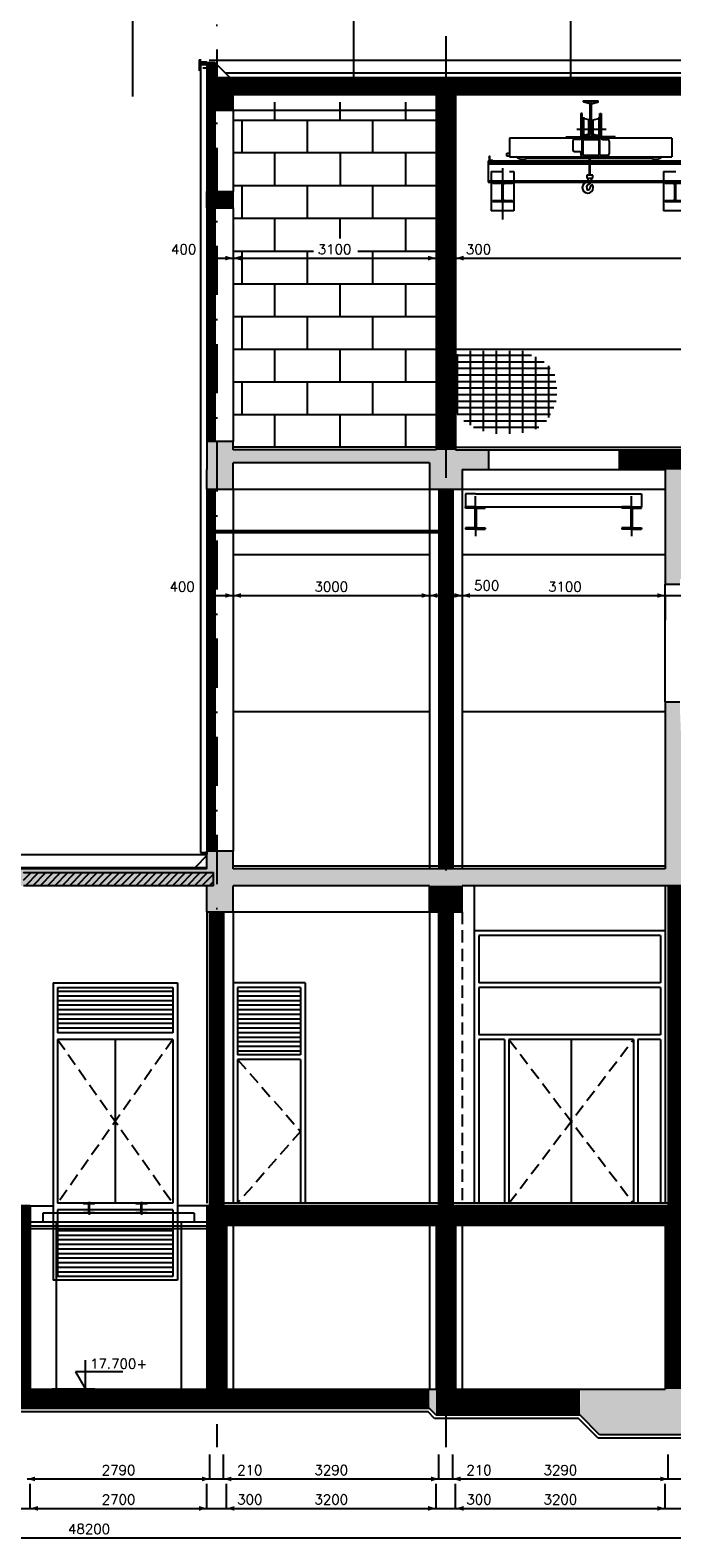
# Model space of a CAD drawing. Extents: x 0 to 118900, y 0 to 84100.
# Tile 10 of 20: x 50122 to 59925, y 47046 to 70083. Entities that reach past the tile are written whole.
import ezdxf
from ezdxf.enums import TextEntityAlignment as Align

# ---------------------------------------------------------------- set-up
doc = ezdxf.new("R2010")
doc.units = 0
doc.header["$LTSCALE"] = 60
doc.header["$MEASUREMENT"] = 0
for name, pattern in [('CENTER', [50, 31.25, -6.25, 6.25, -6.25]), ('CENTRE2', [28.125, 18.75, -3.125, 3.125, -3.125]), ('DASHDOT', [25, 12.5, -6.25, 0, -6.25]), ('HIDDEN2', [4.6875, 3.125, -1.5625])]:
    doc.linetypes.add(name, pattern=pattern)
doc.layers.get('0').update_dxf_attribs({"linetype": 'CONTINUOUS'})
for name, color, linetype in [('ARCEERKADER', 8, 'CONTINUOUS'), ('ARCERING', 4, 'CONTINUOUS'), ('BETON', 8, 'CONTINUOUS'), ('CONSTR50', 1, 'CONTINUOUS'), ('DSN50', 1, 'CENTER'), ('GEVELPL', 15, 'CONTINUOUS'), ('HGTMAAT15', 3, 'CONTINUOUS'), ('LAAG18', 3, 'CONTINUOUS'), ('LAAG25', 4, 'CONTINUOUS'), ('LAAG35', 7, 'CONTINUOUS'), ('MAAT15', 3, 'CONTINUOUS'), ('MAAT20', 4, 'CONTINUOUS'), ('ME-CL', 8, 'CENTRE2'), ('ME-HIJSBAAN', 8, 'CONTINUOUS'), ('ONDERGROND', 8, 'CONTINUOUS'), ('STRAMIEN', 3, 'DASHDOT')]:
    doc.layers.add(name, color=color, linetype=linetype)
doc.styles.add('ROMANS', font='romans')

# ---------------------------------------------------------------- blocks, each defined once
blk = doc.blocks.new('ZUHMAAT1')
at = {"layer": 'MAAT20'}
for p, q in [((3.3, 1.75), (4.31, 0)), ((8.1, 1.75), (3.3, 1.75)), ((4.31, 0), (4.31, 2.93)), ((5.26, 0), (0.92, 0))]:
    blk.add_line(p, q, dxfattribs=at)
blk = doc.blocks.new('ZUDIMTUS')
at = {"color": 3}
blk.add_solid([(0, 0), (-800, -240), (-800, 240)], dxfattribs=at)
blk = doc.blocks.new('ST30')
for p, q in [((-63, 297), (-63, 300)), ((-63, 300), (62, 300)), ((-14, 279), (-58, 290)), ((-5, 30), (-5, 270)), ((5, 270), (5, 31)), ((14, 279), (58, 290)), ((62, 297), (62, 300)), ((-63, 3), (-63, 0)), ((62, 0), (-63, 0)), ((-14, 21), (-58, 10)), ((14, 21), (58, 10)), ((62, 3), (62, 0))]:
    blk.add_line(p, q)
at = {"color": 0}
for p, q in [((-55, 290), (-45, 300)), ((-38, 285), (-23, 300)), ((-21, 281), (-2, 300)), ((-7, 274), (19, 300)), ((-5, 254), (5, 265)), ((22, 281), (40, 300)), ((50, 288), (62, 300)), ((-5, 233), (5, 244)), ((-5, 212), (5, 223)), ((-5, 191), (5, 201)), ((-5, 169), (5, 180)), ((-5, 148), (5, 159)), ((-5, 127), (5, 138)), ((-48, 0), (-31, 16)), ((-26, 0), (5, 32)), ((-5, 106), (5, 117)), ((-5, 85), (5, 95)), ((-5, 63), (5, 74)), ((-5, 42), (5, 53)), ((-5, 0), (15, 20)), ((16, 0), (32, 16)), ((37, 0), (49, 12)), ((59, 0), (62, 4))]:
    blk.add_line(p, q, dxfattribs=at)
for centre, radius, start, end in [((-56, 297), 6.5, 180, 256), ((-16, 269), 10.8, 0, 76), ((16, 269), 10.8, 104, 180), ((56, 297), 6.5, 284, 0), ((-56, 3), 6.5, 104, 180), ((-16, 31), 10.8, 284, 0), ((16, 31), 10.8, 180, 256), ((56, 3), 6.5, 0, 76)]:
    blk.add_arc(centre, radius, start, end)
blk = doc.blocks.new('ST127')
at = {"color": 0}
for p, q in [((0, 69), (1, 70)), ((0, 62), (6, 68)), ((0, 55), (6, 61)), ((0, 47), (6, 53)), ((0, 40), (6, 46)), ((0, 33), (6, 39)), ((0, 26), (6, 32)), ((0, 19), (6, 25)), ((0, 12), (6, 18)), ((0, 5), (6, 11)), ((2, 0), (9, 7)), ((9, 0), (15, 6)), ((16, 0), (22, 6)), ((23, 0), (29, 6)), ((30, 0), (36, 6)), ((37, 0), (43, 6)), ((44, 0), (49, 5))]:
    blk.add_line(p, q, dxfattribs=at)
for p, q in [((0, 70), (0, 0)), ((0, 70), (3, 70)), ((0, 0), (50, 0)), ((6, 67), (6, 12)), ((12, 6), (47, 6)), ((50, 0), (50, 3))]:
    blk.add_line(p, q)
for centre, radius, start, end in [((3, 67), 3, 0, 90), ((12, 12), 6, 180, 270), ((47, 3), 3, 0, 90)]:
    blk.add_arc(centre, radius, start, end)
blk = doc.blocks.new('ST85')
for p, q in [((-150, 300), (150, 300)), ((-150, 300), (-150, 281)), ((-32, 281), (-150, 281)), ((-6, 46), (-6, 254)), ((5, 254), (5, 46)), ((150, 281), (32, 281)), ((150, 300), (150, 281)), ((-150, 19), (-32, 19)), ((-150, 19), (-150, 0)), ((150, 0), (-150, 0)), ((32, 19), (150, 19)), ((150, 19), (150, 0))]:
    blk.add_line(p, q)
at = {"color": 0}
for p, q in [((-149, 281), (-130, 300)), ((-127, 281), (-108, 300)), ((-106, 281), (-87, 300)), ((-85, 281), (-66, 300)), ((-64, 281), (-45, 300)), ((-43, 281), (-24, 300)), ((-23, 279), (-2, 300)), ((-11, 270), (19, 300)), ((-6, 254), (40, 300)), ((-6, 233), (5, 244)), ((42, 281), (61, 300)), ((64, 281), (83, 300)), ((85, 281), (104, 300)), ((106, 281), (125, 300)), ((127, 281), (146, 300)), ((148, 281), (150, 283)), ((-150, 4), (-135, 19)), ((-133, 0), (-114, 19)), ((-111, 0), (-92, 19)), ((-90, 0), (-71, 19)), ((-69, 0), (-50, 19)), ((-48, 0), (-28, 19)), ((-27, 0), (8, 35)), ((-6, 212), (5, 223)), ((-6, 191), (5, 202)), ((-6, 170), (5, 181)), ((-6, 148), (5, 159)), ((-6, 127), (5, 138)), ((-6, 106), (5, 117)), ((-6, 85), (5, 96)), ((-6, 63), (5, 74)), ((-6, 42), (5, 53)), ((-5, 0), (18, 23)), ((16, 0), (35, 19)), ((37, 0), (56, 19)), ((58, 0), (77, 19)), ((80, 0), (99, 19)), ((101, 0), (120, 19)), ((122, 0), (141, 19)), ((143, 0), (150, 7))]:
    blk.add_line(p, q, dxfattribs=at)
for centre, start, end in [((-32, 254), 0, 90), ((32, 254), 90, 180), ((-32, 46), 270, 0), ((32, 46), 180, 270)]:
    blk.add_arc(centre, 27, start, end)
blk = doc.blocks.new('DRSBL')
at = {"linetype": 'Continuous'}
for p, q in [((0, 0), (-10, 0)), ((0, -20), (0, 0))]:
    blk.add_line(p, q, dxfattribs=at)
blk = doc.blocks.new('HE160A')
at = {"layer": 'LAAG25', "linetype": 'DASHDOT'}
blk.add_line((0, 18), (0, -180), dxfattribs=at)
at = {"layer": 'LAAG25'}
blk.add_lwpolyline([(-80, 0), (80, 0), (80, -9), (18, -9, 0.414214), (3, -24), (3, -128, 0.414214), (18, -143), (80, -143), (80, -152), (-80, -152), (-80, -143), (-18, -143, 0.414214), (-3, -128), (-3, -24, 0.414214), (-18, -9), (-80, -9)], format="xyb", close=True, dxfattribs=at)
blk = doc.blocks.new('*X18')
at = {"color": 0}
for p, q in [((53122, 69174), (53247, 69300)), ((53122, 69286), (53135, 69300)), ((53160, 69100), (53360, 69300)), ((53272, 69100), (53472, 69300)), ((53384, 69100), (53584, 69300)), ((53497, 69100), (53697, 69300)), ((53609, 69100), (53809, 69300)), ((53721, 69100), (53921, 69300)), ((53833, 69100), (54033, 69300)), ((53946, 69100), (54146, 69300)), ((54058, 69100), (54258, 69300)), ((54170, 69100), (54370, 69300)), ((54282, 69100), (54482, 69300)), ((54395, 69100), (54595, 69300)), ((54507, 69100), (54707, 69300)), ((54619, 69100), (54819, 69300)), ((54731, 69100), (54931, 69300)), ((54844, 69100), (55044, 69300)), ((54956, 69100), (55156, 69300)), ((55068, 69100), (55268, 69300)), ((55180, 69100), (55380, 69300)), ((55293, 69100), (55493, 69300)), ((55405, 69100), (55605, 69300)), ((55517, 69100), (55717, 69300)), ((55629, 69100), (55829, 69300)), ((55742, 69100), (55942, 69300)), ((55854, 69100), (56054, 69300)), ((55966, 69100), (56166, 69300)), ((56078, 69100), (56278, 69300)), ((56191, 69100), (56391, 69300)), ((56303, 69100), (56422, 69219)), ((56572, 69144), (56727, 69300)), ((56572, 69257), (56615, 69300)), ((56640, 69100), (56840, 69300)), ((56752, 69100), (56952, 69300)), ((56864, 69100), (57064, 69300)), ((56976, 69100), (57176, 69300)), ((57089, 69100), (57289, 69300)), ((57201, 69100), (57401, 69300)), ((57313, 69100), (57513, 69300)), ((57425, 69100), (57625, 69300)), ((57538, 69100), (57738, 69300)), ((57650, 69100), (57850, 69300)), ((57762, 69100), (57962, 69300)), ((57874, 69100), (58074, 69300)), ((57987, 69100), (58187, 69300)), ((58099, 69100), (58299, 69300)), ((58211, 69100), (58411, 69300)), ((58323, 69100), (58523, 69300)), ((58436, 69100), (58636, 69300)), ((58548, 69100), (58748, 69300)), ((58660, 69100), (58860, 69300)), ((58772, 69100), (58972, 69300)), ((58885, 69100), (59085, 69300)), ((58997, 69100), (59197, 69300)), ((59109, 69100), (59309, 69300)), ((59221, 69100), (59421, 69300)), ((59334, 69100), (59534, 69300)), ((59446, 69100), (59646, 69300)), ((59558, 69100), (59758, 69300)), ((59670, 69100), (59870, 69300)), ((59783, 69100), (59983, 69300)), ((59895, 69100), (60095, 69300)), ((60007, 69100), (60207, 69300)), ((60119, 69100), (60319, 69300)), ((60232, 69100), (60432, 69300)), ((60344, 69100), (60544, 69300)), ((60456, 69100), (60656, 69300)), ((60568, 69100), (60768, 69300)), ((60681, 69100), (60881, 69300)), ((60793, 69100), (60993, 69300)), ((60905, 69100), (61105, 69300)), ((61017, 69100), (61217, 69300)), ((61130, 69100), (61330, 69300)), ((61242, 69100), (61442, 69300)), ((61354, 69100), (61554, 69300)), ((61466, 69100), (61666, 69300)), ((61579, 69100), (61779, 69300)), ((61691, 69100), (61891, 69300)), ((61803, 69100), (62003, 69300)), ((61915, 69100), (62115, 69300)), ((62028, 69100), (62228, 69300)), ((62140, 69100), (62340, 69300)), ((62252, 69100), (62452, 69300)), ((62365, 69100), (62565, 69300)), ((62477, 69100), (62677, 69300)), ((62589, 69100), (62789, 69300)), ((62701, 69100), (62901, 69300)), ((62814, 69100), (63014, 69300)), ((62926, 69100), (63126, 69300)), ((63038, 69100), (63238, 69300)), ((63150, 69100), (63350, 69300)), ((63263, 69100), (63463, 69300)), ((63375, 69100), (63575, 69300)), ((63487, 69100), (63687, 69300)), ((63599, 69100), (63799, 69300)), ((63712, 69100), (63912, 69300)), ((63824, 69100), (64024, 69300)), ((63936, 69100), (64136, 69300)), ((64048, 69100), (64248, 69300)), ((64161, 69100), (64361, 69300)), ((64273, 69100), (64473, 69300)), ((64385, 69100), (64585, 69300)), ((64497, 69100), (64697, 69300)), ((64610, 69100), (64810, 69300)), ((64722, 69100), (64922, 69300)), ((64834, 69100), (65034, 69300)), ((64946, 69100), (65146, 69300)), ((65059, 69100), (65259, 69300)), ((65171, 69100), (65371, 69300)), ((65283, 69100), (65483, 69300)), ((65395, 69100), (65595, 69300)), ((65508, 69100), (65708, 69300)), ((65620, 69100), (65820, 69300)), ((65732, 69100), (65932, 69300)), ((65844, 69100), (66044, 69300)), ((65957, 69100), (66157, 69300)), ((66069, 69100), (66269, 69300)), ((66181, 69100), (66381, 69300)), ((66293, 69100), (66493, 69300)), ((66406, 69100), (66606, 69300)), ((66518, 69100), (66718, 69300)), ((66630, 69100), (66830, 69300)), ((66742, 69100), (66942, 69300)), ((66855, 69100), (67055, 69300)), ((66967, 69100), (67167, 69300)), ((67079, 69100), (67279, 69300)), ((67191, 69100), (67391, 69300)), ((67304, 69100), (67504, 69300)), ((67416, 69100), (67616, 69300)), ((67528, 69100), (67728, 69300)), ((67640, 69100), (67840, 69300)), ((67753, 69100), (67953, 69300)), ((67865, 69100), (68065, 69300)), ((67977, 69100), (68177, 69300)), ((68089, 69100), (68289, 69300)), ((68202, 69100), (68402, 69300)), ((68314, 69100), (68514, 69300)), ((68426, 69100), (68626, 69300)), ((68538, 69100), (68738, 69300)), ((68651, 69100), (68851, 69300)), ((68763, 69100), (68963, 69300)), ((68875, 69100), (69075, 69300)), ((68987, 69100), (69187, 69300)), ((69100, 69100), (69300, 69300)), ((69212, 69100), (69412, 69300)), ((69324, 69100), (69524, 69300)), ((69436, 69100), (69636, 69300)), ((69549, 69100), (69749, 69300)), ((69661, 69100), (69861, 69300)), ((69773, 69100), (69973, 69300)), ((69885, 69100), (70085, 69300)), ((69998, 69100), (70198, 69300)), ((70110, 69100), (70310, 69300)), ((70222, 69100), (70422, 69300)), ((70334, 69100), (70534, 69300)), ((70447, 69100), (70647, 69300)), ((70559, 69100), (70759, 69300)), ((70671, 69100), (70871, 69300)), ((70784, 69100), (70872, 69188)), ((71022, 69226), (71096, 69300)), ((71022, 69114), (71208, 69300)), ((71120, 69100), (71320, 69300)), ((71233, 69100), (71433, 69300)), ((71345, 69100), (71545, 69300)), ((71457, 69100), (71657, 69300)), ((71569, 69100), (71769, 69300)), ((71682, 69100), (71882, 69300)), ((71794, 69100), (71994, 69300)), ((71906, 69100), (72106, 69300)), ((72018, 69100), (72218, 69300)), ((72131, 69100), (72331, 69300)), ((72243, 69100), (72443, 69300)), ((72355, 69100), (72555, 69300)), ((72467, 69100), (72667, 69300)), ((72580, 69100), (72780, 69300)), ((72692, 69100), (72872, 69280)), ((72804, 69100), (72872, 69168)), ((56415, 69100), (56422, 69107))]:
    blk.add_line(p, q, dxfattribs=at)
blk = doc.blocks.new('*X20')
at = {"color": 0}
for p, q in [((52822, 69436), (52942, 69556)), ((52822, 69323), (52942, 69443)), ((52822, 69211), (52942, 69331)), ((52822, 69099), (52942, 69219)), ((52822, 68986), (52942, 69106)), ((52822, 68874), (52942, 68994)), ((52822, 68762), (52942, 68882)), ((52822, 68650), (52942, 68770)), ((52822, 68537), (52942, 68657)), ((52822, 68425), (52942, 68545)), ((52822, 68313), (52942, 68433)), ((52822, 68201), (52942, 68321)), ((52822, 68088), (52942, 68208)), ((52822, 67976), (52942, 68096)), ((52822, 67864), (52942, 67984)), ((52822, 67752), (52942, 67872)), ((52822, 67639), (52942, 67759)), ((52915, 67620), (52942, 67647)), ((52822, 67303), (52889, 67370)), ((52822, 67190), (52942, 67310)), ((52822, 67078), (52942, 67198)), ((52822, 66966), (52942, 67086)), ((52822, 66854), (52942, 66974)), ((52822, 66741), (52942, 66861)), ((52822, 66629), (52942, 66749)), ((52822, 66517), (52942, 66637)), ((52822, 66405), (52942, 66525)), ((52822, 66292), (52942, 66412)), ((52822, 66180), (52942, 66300)), ((52822, 66068), (52942, 66188)), ((52822, 65956), (52942, 66076)), ((52822, 65843), (52942, 65963)), ((52822, 65731), (52942, 65851)), ((52822, 65619), (52942, 65739)), ((52822, 65507), (52942, 65627)), ((52822, 65394), (52942, 65514)), ((52822, 65282), (52942, 65402)), ((52822, 65170), (52942, 65290)), ((52822, 65058), (52942, 65178)), ((52822, 64945), (52942, 65065)), ((52822, 64833), (52942, 64953)), ((52822, 64721), (52942, 64841)), ((52822, 64609), (52942, 64729)), ((52822, 64496), (52942, 64616)), ((52822, 64384), (52942, 64504)), ((52822, 64272), (52942, 64392)), ((52822, 64160), (52942, 64280)), ((52822, 64047), (52942, 64167)), ((52822, 63935), (52942, 64055)), ((52822, 63823), (52942, 63943)), ((52911, 63800), (52942, 63831)), ((52822, 63037), (52855, 63070)), ((52822, 62925), (52942, 63045)), ((52822, 62813), (52942, 62933)), ((52822, 62700), (52942, 62820)), ((52822, 62588), (52942, 62708)), ((52822, 62476), (52942, 62596)), ((52822, 62364), (52942, 62484)), ((52822, 62251), (52942, 62371)), ((52822, 62139), (52942, 62259)), ((52822, 62027), (52942, 62147)), ((52822, 61915), (52942, 62035)), ((52822, 61802), (52942, 61922)), ((52822, 61690), (52942, 61810)), ((52822, 61578), (52942, 61698)), ((52822, 61466), (52942, 61586)), ((52822, 61353), (52942, 61473)), ((52822, 61241), (52942, 61361)), ((52822, 61129), (52942, 61249)), ((52822, 61017), (52942, 61137)), ((52822, 60904), (52942, 61024)), ((52822, 60792), (52942, 60912)), ((52822, 60680), (52942, 60800)), ((52822, 60568), (52942, 60688)), ((52822, 60455), (52942, 60575)), ((52822, 60343), (52942, 60463)), ((52822, 60231), (52942, 60351)), ((52822, 60118), (52942, 60238)), ((52822, 60006), (52942, 60126)), ((52822, 59894), (52942, 60014)), ((52822, 59782), (52942, 59902)), ((52822, 59669), (52942, 59789)), ((52822, 59557), (52942, 59677)), ((52822, 59445), (52942, 59565)), ((52822, 59333), (52942, 59453)), ((52822, 59220), (52942, 59340)), ((52822, 59108), (52942, 59228)), ((52822, 58996), (52942, 59116)), ((52822, 58884), (52942, 59004)), ((52822, 58771), (52942, 58891)), ((52822, 58659), (52942, 58779)), ((52822, 58547), (52942, 58667)), ((52822, 58435), (52942, 58555)), ((52822, 58322), (52942, 58442)), ((52822, 58210), (52942, 58330)), ((52822, 58098), (52942, 58218)), ((52822, 57986), (52942, 58106)), ((52822, 57873), (52942, 57993)), ((52822, 57761), (52942, 57881)), ((52822, 57649), (52942, 57769)), ((52825, 57540), (52942, 57657)), ((52937, 57540), (52942, 57544))]:
    blk.add_line(p, q, dxfattribs=at)
blk = doc.blocks.new('*X17')
at = {"color": 0}
for p, q in [((31422, 57016), (31616, 57210)), ((31422, 57128), (31504, 57210)), ((31528, 57010), (31728, 57210)), ((31640, 57010), (31840, 57210)), ((31753, 57010), (31953, 57210)), ((31865, 57010), (32065, 57210)), ((31977, 57010), (32177, 57210)), ((32089, 57010), (32289, 57210)), ((32202, 57010), (32402, 57210)), ((32314, 57010), (32514, 57210)), ((32426, 57010), (32626, 57210)), ((32539, 57010), (32739, 57210)), ((32651, 57010), (32851, 57210)), ((32763, 57010), (32963, 57210)), ((32875, 57010), (33075, 57210)), ((32988, 57010), (33188, 57210)), ((33100, 57010), (33300, 57210)), ((33212, 57010), (33412, 57210)), ((33324, 57010), (33524, 57210)), ((33437, 57010), (33637, 57210)), ((33549, 57010), (33749, 57210)), ((33661, 57010), (33861, 57210)), ((33773, 57010), (33973, 57210)), ((33886, 57010), (34086, 57210)), ((33998, 57010), (34198, 57210)), ((34110, 57010), (34310, 57210)), ((34222, 57010), (34422, 57210)), ((34335, 57010), (34535, 57210)), ((34447, 57010), (34647, 57210)), ((34559, 57010), (34759, 57210)), ((34671, 57010), (34871, 57210)), ((34784, 57010), (34984, 57210)), ((34896, 57010), (35096, 57210)), ((35008, 57010), (35208, 57210)), ((35120, 57010), (35320, 57210)), ((35233, 57010), (35433, 57210)), ((35345, 57010), (35545, 57210)), ((35457, 57010), (35657, 57210)), ((35569, 57010), (35769, 57210)), ((35682, 57010), (35822, 57150)), ((35922, 57026), (36106, 57210)), ((35922, 57138), (35994, 57210)), ((36018, 57010), (36218, 57210)), ((36131, 57010), (36331, 57210)), ((36243, 57010), (36443, 57210)), ((36355, 57010), (36555, 57210)), ((36467, 57010), (36667, 57210)), ((36580, 57010), (36780, 57210)), ((36692, 57010), (36892, 57210)), ((36804, 57010), (37004, 57210)), ((36916, 57010), (37116, 57210)), ((37029, 57010), (37229, 57210)), ((37141, 57010), (37341, 57210)), ((37253, 57010), (37453, 57210)), ((37365, 57010), (37565, 57210)), ((37478, 57010), (37678, 57210)), ((37590, 57010), (37790, 57210)), ((37702, 57010), (37902, 57210)), ((37814, 57010), (38014, 57210)), ((37927, 57010), (38127, 57210)), ((38039, 57010), (38239, 57210)), ((38151, 57010), (38351, 57210)), ((38263, 57010), (38463, 57210)), ((38376, 57010), (38576, 57210)), ((38488, 57010), (38688, 57210)), ((38600, 57010), (38800, 57210)), ((38712, 57010), (38912, 57210)), ((38825, 57010), (39025, 57210)), ((38937, 57010), (39137, 57210)), ((39049, 57010), (39249, 57210)), ((39161, 57010), (39361, 57210)), ((39274, 57010), (39474, 57210)), ((39386, 57010), (39586, 57210)), ((39498, 57010), (39698, 57210)), ((39610, 57010), (39810, 57210)), ((39723, 57010), (39923, 57210)), ((39835, 57010), (40035, 57210)), ((39947, 57010), (40147, 57210)), ((40059, 57010), (40259, 57210)), ((40172, 57010), (40322, 57160)), ((40422, 57036), (40596, 57210)), ((40422, 57148), (40484, 57210)), ((40508, 57010), (40708, 57210)), ((40621, 57010), (40821, 57210)), ((40733, 57010), (40933, 57210)), ((40845, 57010), (41045, 57210)), ((40957, 57010), (41157, 57210)), ((41070, 57010), (41270, 57210)), ((41182, 57010), (41382, 57210)), ((41294, 57010), (41494, 57210)), ((41407, 57010), (41607, 57210)), ((41519, 57010), (41719, 57210)), ((41631, 57010), (41831, 57210)), ((41743, 57010), (41943, 57210)), ((41856, 57010), (42056, 57210)), ((41968, 57010), (42168, 57210)), ((42080, 57010), (42280, 57210)), ((42192, 57010), (42392, 57210)), ((42305, 57010), (42505, 57210)), ((42417, 57010), (42617, 57210)), ((42529, 57010), (42729, 57210)), ((42641, 57010), (42841, 57210)), ((42754, 57010), (42954, 57210)), ((42866, 57010), (43066, 57210)), ((42978, 57010), (43178, 57210)), ((43090, 57010), (43290, 57210)), ((43203, 57010), (43403, 57210)), ((43315, 57010), (43515, 57210)), ((43427, 57010), (43627, 57210)), ((43539, 57010), (43739, 57210)), ((43652, 57010), (43852, 57210)), ((43764, 57010), (43964, 57210)), ((43876, 57010), (44076, 57210)), ((43988, 57010), (44188, 57210)), ((44101, 57010), (44301, 57210)), ((44213, 57010), (44413, 57210)), ((44325, 57010), (44525, 57210)), ((44437, 57010), (44637, 57210)), ((44550, 57010), (44750, 57210)), ((44662, 57010), (44862, 57210)), ((44774, 57010), (44974, 57210)), ((44886, 57010), (45086, 57210)), ((44999, 57010), (45122, 57133)), ((45222, 57121), (45311, 57210)), ((45223, 57010), (45423, 57210)), ((45335, 57010), (45535, 57210)), ((45448, 57010), (45648, 57210)), ((45560, 57010), (45760, 57210)), ((45672, 57010), (45872, 57210)), ((45784, 57010), (45984, 57210)), ((45897, 57010), (46097, 57210)), ((46009, 57010), (46209, 57210)), ((46121, 57010), (46321, 57210)), ((46233, 57010), (46433, 57210)), ((46346, 57010), (46546, 57210)), ((46458, 57010), (46658, 57210)), ((46570, 57010), (46770, 57210)), ((46682, 57010), (46882, 57210)), ((46795, 57010), (46995, 57210)), ((46907, 57010), (47107, 57210)), ((47019, 57010), (47219, 57210)), ((47131, 57010), (47331, 57210)), ((47244, 57010), (47444, 57210)), ((47356, 57010), (47556, 57210)), ((47468, 57010), (47668, 57210)), ((47580, 57010), (47780, 57210)), ((47693, 57010), (47893, 57210)), ((47805, 57010), (48005, 57210)), ((47917, 57010), (48117, 57210)), ((48029, 57010), (48229, 57210)), ((48142, 57010), (48342, 57210)), ((48254, 57010), (48454, 57210)), ((48366, 57010), (48566, 57210)), ((48478, 57010), (48678, 57210)), ((48591, 57010), (48791, 57210)), ((48703, 57010), (48903, 57210)), ((48815, 57010), (49015, 57210)), ((48927, 57010), (49127, 57210)), ((49040, 57010), (49240, 57210)), ((49152, 57010), (49352, 57210)), ((49264, 57010), (49464, 57210)), ((49376, 57010), (49576, 57210)), ((49489, 57010), (49689, 57210)), ((49601, 57010), (49801, 57210)), ((49713, 57010), (49913, 57210)), ((50022, 57206), (50025, 57210)), ((50022, 57094), (50138, 57210)), ((50050, 57010), (50250, 57210)), ((50162, 57010), (50362, 57210)), ((50275, 57010), (50475, 57210)), ((50387, 57010), (50587, 57210)), ((50499, 57010), (50699, 57210)), ((50611, 57010), (50811, 57210)), ((50724, 57010), (50924, 57210)), ((50836, 57010), (51036, 57210)), ((50948, 57010), (51148, 57210)), ((51060, 57010), (51260, 57210)), ((51173, 57010), (51373, 57210)), ((51285, 57010), (51485, 57210)), ((51397, 57010), (51597, 57210)), ((51509, 57010), (51709, 57210)), ((51622, 57010), (51822, 57210)), ((51734, 57010), (51934, 57210)), ((51846, 57010), (52046, 57210)), ((51958, 57010), (52158, 57210)), ((52071, 57010), (52271, 57210)), ((52183, 57010), (52383, 57210)), ((52295, 57010), (52495, 57210)), ((52407, 57010), (52607, 57210)), ((52520, 57010), (52720, 57210)), ((52632, 57010), (52832, 57210)), ((52744, 57010), (52922, 57188)), ((35794, 57010), (35822, 57038)), ((40284, 57010), (40322, 57048)), ((49825, 57010), (49922, 57106)), ((52856, 57010), (52922, 57075))]:
    blk.add_line(p, q, dxfattribs=at)

msp = doc.modelspace()

# ---------------------------------------------------------------- linework, layer by layer
at = {"layer": 'ARCEERKADER'}
msp.add_lwpolyline([(56572, 69300), (56572, 69100), (70872, 69100), (70872, 69300), (56572, 69300)], dxfattribs=at)
at = {"layer": 'ARCERING', "color": 8}
for p, q in [((52854, 69100), (52854, 68579)), ((53854, 68984), (53854, 68703)), ((54854, 68984), (54854, 68703)), ((55857, 68984), (55857, 68715)), ((56310, 68703), (53222, 68703)), ((53354, 68703), (53354, 68213)), ((54354, 68703), (54354, 68213)), ((55354, 68703), (55354, 68213)), ((56322, 68209), (53233, 68209)), ((53854, 68209), (53854, 67703)), ((54857, 68209), (54857, 67703)), ((55857, 68209), (55857, 67703)), ((56322, 67703), (53233, 67703)), ((53354, 67703), (53354, 67203)), ((54354, 67703), (54354, 67203)), ((55354, 67703), (55354, 67203)), ((56341, 67203), (53222, 67203)), ((53854, 67203), (53854, 66703)), ((54854, 67203), (54854, 66899)), ((55857, 67203), (55857, 66703)), ((53354, 66703), (53354, 66203)), ((54354, 66701), (54354, 66203)), ((55354, 66695), (55354, 66203)), ((53854, 66203), (53854, 65703)), ((54854, 66191), (54854, 65703)), ((55857, 66203), (55857, 65703)), ((53354, 65703), (53354, 65203)), ((54354, 65703), (54354, 65203)), ((55354, 65703), (55354, 65203)), ((53854, 65203), (53854, 64703)), ((54854, 65203), (54854, 64703)), ((55857, 65203), (55857, 64703)), ((53354, 64703), (53354, 64203)), ((54354, 64703), (54354, 64203)), ((55354, 64703), (55354, 64203)), ((53854, 64203), (53854, 63710)), ((54854, 64203), (54854, 63710)), ((55857, 64203), (55857, 63710))]:
    msp.add_line(p, q, dxfattribs=at)
at = {"layer": 'BETON', "color": 8}
for p, q in [((54448, 66703), (53222, 66703)), ((56341, 66703), (55126, 66703)), ((56312, 66203), (53222, 66203)), ((56312, 65703), (53222, 65703)), ((56312, 65203), (53222, 65203)), ((56622, 65210), (61064, 65210)), ((56643, 65133), (56643, 64216)), ((56643, 65116), (57779, 65116)), ((56643, 65016), (57972, 65016)), ((56843, 65183), (56843, 64050)), ((57043, 65183), (57043, 63958)), ((57243, 65183), (57243, 63916)), ((57443, 65183), (57443, 63916)), ((57643, 65183), (57643, 63929)), ((57843, 65092), (57843, 63988)), ((56643, 64916), (58068, 64916)), ((56643, 64816), (58136, 64816)), ((58043, 64954), (58043, 64167)), ((56312, 64703), (53222, 64703)), ((56643, 64716), (58150, 64716)), ((56643, 64616), (58170, 64616)), ((56643, 64516), (58170, 64516)), ((56643, 64416), (58159, 64416)), ((56643, 64316), (58123, 64316)), ((56312, 64203), (53222, 64203)), ((56643, 64216), (58073, 64216)), ((56749, 64116), (58009, 64116)), ((56896, 64016), (57893, 64016))]:
    msp.add_line(p, q, dxfattribs=at)
at = {"layer": 'BETON'}
for points, const_width in [([(52882, 69560), (52882, 67620)], 120), ([(52942, 69230), (73052, 69230)], 260), ([(53082, 68860), (53082, 69100)], 280), ([(56472, 69100), (56472, 63670)], 300), ([(52882, 68860), (52882, 67620)], 120), ([(53022, 67370), (53022, 67620)], 400), ([(52882, 67370), (52882, 63800)], 120), ([(59122, 63520), (70822, 63520)], 300), ([(52882, 63070), (52882, 57540)], 120), ([(56472, 56610), (56472, 57010)], 500), ([(60222, 51995), (52822, 51995)], 250), ([(59972, 51870), (59972, 49320)], 300), ([(56222, 49170), (45572, 49170)], 300), ([(58522, 49120), (56322, 49120)], 400)]:
    msp.add_lwpolyline(points, dxfattribs=dict(at, const_width=const_width))
at = {"layer": 'BETON', "color": 4, "const_width": 210}
for points in [[(56472, 63070), (56472, 57270)], [(52972, 56610), (52972, 52120)], [(56472, 56610), (56472, 52120)]]:
    msp.add_lwpolyline(points, dxfattribs=at)
at = {"layer": 'BETON', "color": 4, "linetype": 'Continuous', "const_width": 210}
msp.add_lwpolyline([(59972, 57010), (59972, 52120)], dxfattribs=at)
at = {"layer": 'BETON', "linetype": 'Continuous', "const_width": 300}
for points in [[(49972, 52120), (49972, 49320)], [(52972, 51870), (52972, 49320)], [(56472, 51870), (56472, 49320)]]:
    msp.add_lwpolyline(points, dxfattribs=at)
at = {"layer": 'BETON'}
for points in [[(52822, 63800), (53222, 63800), (52822, 63070), (53222, 63070)], [(53222, 63670), (53222, 63470), (56322, 63670), (56222, 63470)], [(56222, 63470), (56722, 63370), (56322, 63670), (56622, 63670)], [(56622, 63670), (56722, 63370), (57122, 63670), (57122, 63370)], [(56222, 63070), (56722, 63070), (56222, 63470), (56722, 63370)], [(59822, 61620), (60047, 61620), (59822, 63370), (60047, 61695)], [(59822, 63370), (60047, 61695), (60122, 63370), (60122, 61695)], [(59822, 57270), (60122, 57010), (59822, 59820), (60122, 57920)], [(59822, 59820), (60122, 57920), (60047, 59820), (60047, 59745)], [(52822, 57540), (53222, 57540), (52822, 56610), (53222, 56610)], [(26922, 57270), (27222, 57010), (52822, 57270), (52822, 57010)], [(53222, 57270), (53222, 57010), (59822, 57270), (60122, 57010)], [(60122, 51520), (59822, 51870), (60222, 51793), (60222, 51920)], [(56222, 49020), (56322, 48920), (56222, 49320), (56322, 49320)], [(58822, 48620), (58522, 48920), (58822, 49320), (58528, 49320)], [(58822, 48620), (61122, 48620), (58822, 49320), (59822, 49320)], [(59822, 49320), (60122, 49370), (61122, 48620), (61422, 48920)]]:
    msp.add_solid(points, dxfattribs=at)
at = {"layer": 'CONSTR50'}
for p, q in [((52942, 69360), (73052, 69360)), ((52942, 68860), (52942, 69360)), ((53122, 69100), (53122, 69300)), ((53122, 69300), (56422, 69300)), ((56422, 69300), (56422, 69100)), ((56572, 69300), (56572, 69100)), ((56572, 69300), (70872, 69300)), ((57722, 69300), (57722, 69100)), ((58922, 69300), (58922, 69100)), ((53122, 69100), (56422, 69100)), ((53222, 68860), (53222, 69100)), ((56322, 69100), (56322, 63670)), ((56572, 69100), (70872, 69100)), ((56622, 69100), (56622, 63670)), ((52942, 68860), (53222, 68860)), ((52822, 67620), (53222, 67620)), ((52822, 67370), (52822, 67620)), ((53222, 67370), (53222, 67620)), ((52822, 67370), (53222, 67370)), ((52822, 63800), (52822, 63370)), ((53222, 63800), (52822, 63800)), ((53222, 63670), (53222, 63800)), ((56322, 63670), (53222, 63670)), ((56622, 63670), (57122, 63670)), ((57122, 63670), (57122, 63370)), ((59122, 63670), (59122, 63370)), ((59122, 63670), (70822, 63670)), ((52822, 63070), (52822, 63370)), ((56222, 63470), (53222, 63470)), ((53222, 63070), (53222, 63470)), ((56222, 63470), (56222, 63070)), ((56722, 63370), (57122, 63370)), ((56722, 63370), (56722, 63070)), ((59122, 63370), (59822, 63370)), ((59822, 63370), (59822, 61620)), ((52822, 63070), (53222, 63070)), ((56222, 63070), (56722, 63070)), ((59822, 61620), (60047, 61620)), ((59822, 59820), (60047, 59820)), ((59822, 59820), (59822, 57270)), ((53222, 57540), (52822, 57540)), ((52822, 57270), (52822, 57540)), ((53222, 57270), (53222, 57540)), ((52822, 57270), (26922, 57270)), ((50022, 57210), (52922, 57210)), ((52922, 57010), (52922, 57210)), ((59822, 57270), (53222, 57270)), ((52922, 57010), (50022, 57010)), ((52822, 56610), (52822, 57010)), ((56222, 57010), (53222, 57010)), ((53222, 56610), (53222, 57010)), ((56222, 56610), (56222, 57010)), ((56722, 56610), (56722, 57010)), ((60122, 57010), (56722, 57010)), ((52822, 56610), (53222, 56610)), ((56222, 56610), (56722, 56610)), ((50122, 52120), (49822, 52120)), ((60222, 52120), (52822, 52120)), ((56322, 51870), (53122, 51870)), ((59822, 51870), (56622, 51870)), ((59822, 51870), (59822, 49320)), ((50122, 49320), (52822, 49320)), ((53122, 49320), (56322, 49320)), ((56622, 49320), (59622, 49320)), ((59622, 49320), (59822, 49320)), ((59622, 49320), (59822, 49320)), ((59750, 49320), (59750, 49320)), ((56222, 49020), (45572, 49020)), ((56322, 48920), (56222, 49020)), ((58522, 48920), (56322, 48920)), ((58822, 48620), (58522, 48920)), ((61122, 48620), (58822, 48620))]:
    msp.add_line(p, q, dxfattribs=at)
at = {"layer": 'CONSTR50', "linetype": 'Continuous'}
for p, q in [((50122, 52120), (50122, 49320)), ((52822, 52120), (52822, 49320)), ((53122, 51870), (53122, 49320)), ((56322, 51870), (56322, 49320)), ((56622, 51870), (56622, 49320))]:
    msp.add_line(p, q, dxfattribs=at)
at = {"layer": 'GEVELPL'}
for p, q in [((53222, 62070), (56222, 62070)), ((56722, 62070), (59822, 62070)), ((53222, 59670), (56222, 59670)), ((56722, 59670), (59822, 59670))]:
    msp.add_line(p, q, dxfattribs=at)
at = {"layer": 'LAAG18'}
for p, q in [((73081, 69620), (52857, 69620)), ((52722, 69560), (52722, 57517)), ((53102, 69430), (73052, 69430)), ((56322, 63710), (53222, 63710)), ((56622, 63710), (57122, 63710)), ((57122, 63710), (59122, 63710)), ((59122, 63710), (70822, 63710)), ((52942, 62440), (56367, 62440)), ((52942, 62410), (56367, 62410)), ((56367, 57310), (53222, 57310)), ((59822, 57310), (56577, 57310)), ((56367, 52160), (53077, 52160)), ((59867, 52160), (56577, 52160)), ((56322, 51845), (53122, 51845)), ((59822, 51845), (56622, 51845)), ((56322, 51820), (53122, 51820)), ((59822, 51820), (56622, 51820)), ((56201, 48970), (45593, 48970)), ((56301, 48870), (56201, 48970)), ((58501, 48870), (56301, 48870)), ((58801, 48570), (58501, 48870)), ((61143, 48570), (58801, 48570))]:
    msp.add_line(p, q, dxfattribs=at)
at = {"layer": 'LAAG18', "linetype": 'Continuous'}
for p, q in [((56775, 62998), (56775, 62799)), ((56925, 62998), (56775, 62998)), ((56925, 62998), (57075, 62998)), ((56925, 62778), (56925, 62963)), ((57075, 62998), (59324, 62998)), ((59310, 62998), (59460, 62998)), ((59310, 62778), (59310, 62963)), ((59460, 62998), (59460, 62799)), ((56925, 62798), (56775, 62798)), ((56775, 62778), (56775, 62798)), ((56915, 62778), (56775, 62778)), ((56915, 62778), (56915, 62578)), ((56925, 62798), (57075, 62798)), ((56925, 62778), (56925, 62578)), ((56935, 62778), (57075, 62778)), ((56935, 62778), (56935, 62578)), ((57075, 62798), (59324, 62798)), ((57075, 62778), (57075, 62798)), ((59160, 62778), (59160, 62798)), ((59310, 62798), (59160, 62798)), ((59300, 62778), (59160, 62778)), ((59300, 62778), (59300, 62578)), ((59310, 62798), (59460, 62798)), ((59310, 62778), (59310, 62578)), ((59320, 62778), (59320, 62578)), ((59320, 62778), (59460, 62778)), ((59460, 62778), (59460, 62798)), ((56775, 62478), (56775, 62458)), ((56915, 62478), (56775, 62478)), ((56925, 62458), (56775, 62458)), ((56915, 62578), (56915, 62478)), ((56925, 62578), (56925, 62478)), ((56925, 62478), (56925, 62353)), ((56925, 62458), (57075, 62458)), ((56935, 62578), (56935, 62478)), ((56935, 62478), (57075, 62478)), ((57075, 62478), (57075, 62458)), ((59300, 62478), (59160, 62478)), ((59160, 62478), (59160, 62458)), ((59310, 62458), (59160, 62458)), ((59300, 62578), (59300, 62478)), ((59310, 62578), (59310, 62478)), ((59310, 62478), (59310, 62353)), ((59310, 62458), (59460, 62458)), ((59320, 62578), (59320, 62478)), ((59320, 62478), (59460, 62478)), ((59460, 62478), (59460, 62458))]:
    msp.add_line(p, q, dxfattribs=at)
at = {"layer": 'LAAG18', "linetype": 'HIDDEN2'}
for p, q in [((50542, 54660), (52302, 52160)), ((52302, 54660), (50542, 52160)), ((57437, 54660), (59337, 52160)), ((57437, 52160), (59337, 54660)), ((53292, 54355), (54252, 53257)), ((54252, 53257), (53292, 52160))]:
    msp.add_line(p, q, dxfattribs=at)
at = {"layer": 'LAAG25'}
for p, q in [((52712, 69590), (52712, 69560)), ((52712, 69590), (52942, 69590)), ((52942, 69560), (52942, 69590)), ((52942, 69590), (53172, 69360)), ((52712, 69560), (52942, 69560)), ((52762, 69560), (52822, 69560)), ((52762, 69510), (52822, 69510)), ((53222, 68860), (56322, 68860)), ((53222, 68860), (53222, 67620)), ((53222, 67370), (53222, 63800)), ((57122, 63670), (59122, 63670)), ((57122, 63370), (59122, 63370)), ((53222, 63070), (56222, 63070)), ((53222, 63070), (53222, 57540)), ((56222, 63070), (56222, 57270)), ((56722, 63070), (59822, 63070)), ((56722, 63070), (56722, 57270)), ((52822, 61180), (52822, 57490)), ((52822, 57480), (26862, 57480)), ((52822, 57470), (52642, 57290)), ((52722, 57517), (52822, 57517)), ((26822, 57290), (52822, 57290)), ((53222, 57270), (53222, 57270)), ((56907, 57010), (56907, 52160)), ((59822, 57010), (59822, 52160)), ((52822, 56610), (52822, 52160)), ((53222, 56610), (53222, 52160)), ((53222, 56610), (56222, 56610)), ((56222, 56610), (56222, 52160)), ((59822, 56320), (56907, 56320)), ((56977, 56250), (56977, 55525)), ((59752, 56250), (56977, 56250)), ((59752, 56250), (59752, 55525)), ((50472, 55525), (50472, 50985)), ((50472, 55525), (52372, 55525)), ((52372, 55525), (52372, 50985)), ((53222, 55525), (53222, 52160)), ((54322, 55525), (53222, 55525)), ((54322, 55525), (54322, 52160)), ((59752, 55525), (56977, 55525)), ((50542, 55455), (50542, 54763)), ((50542, 55455), (52302, 55455)), ((52302, 55455), (52302, 54763)), ((53292, 55455), (53292, 54425)), ((54252, 55455), (53292, 55455)), ((54252, 55455), (54252, 54425)), ((56977, 55455), (56977, 54730)), ((59752, 55455), (56977, 55455)), ((59752, 55455), (59752, 54730)), ((52302, 54763), (50542, 54763)), ((52302, 54660), (50542, 54660)), ((50542, 54660), (50542, 52160)), ((51422, 54660), (51422, 52160)), ((52302, 54660), (52302, 52160)), ((59752, 54730), (56977, 54730)), ((56977, 54660), (56977, 52160)), ((57367, 54660), (56977, 54660)), ((57367, 54660), (57367, 52160)), ((57437, 54660), (57437, 52160)), ((59337, 54660), (57437, 54660)), ((58387, 54660), (58387, 52160)), ((59337, 54660), (59337, 52160)), ((59407, 54660), (59407, 52160)), ((59752, 54660), (59407, 54660)), ((59752, 54660), (59752, 52160)), ((54252, 54425), (53292, 54425)), ((53292, 54355), (53292, 52160)), ((54252, 54355), (53292, 54355)), ((54252, 54355), (54252, 52160)), ((50122, 52120), (50472, 52120)), ((52302, 52160), (50542, 52160)), ((52822, 52120), (52372, 52120)), ((52822, 51868), (50122, 51868)), ((52627, 52008), (50317, 52008)), ((52302, 52057), (50542, 52057)), ((50542, 52057), (50542, 51038)), ((52302, 52057), (52302, 51038)), ((56222, 51870), (56222, 49320)), ((56722, 51870), (56722, 49320)), ((52822, 51808), (50122, 51808)), ((52822, 51768), (50122, 51768)), ((52372, 50985), (50472, 50985)), ((52302, 51038), (50542, 51038))]:
    msp.add_line(p, q, dxfattribs=at)
at = {"layer": 'LAAG25', "linetype": 'HIDDEN2'}
msp.add_line((56722, 56610), (56722, 52160), dxfattribs=at)
at = {"layer": 'LAAG25', "linetype": 'Continuous'}
for p, q in [((50317, 52008), (50317, 51868)), ((50517, 51868), (50517, 49320)), ((52427, 51868), (52427, 49320)), ((52627, 52008), (52627, 51868)), ((53222, 51870), (53222, 49320))]:
    msp.add_line(p, q, dxfattribs=at)
at = {"layer": 'LAAG35'}
for p, q in [((52702, 69630), (52732, 69630)), ((52702, 69630), (52702, 69460)), ((52702, 69600), (52822, 69600)), ((52702, 69460), (52712, 69477)), ((52822, 69560), (52822, 67620)), ((52942, 69560), (52942, 69360)), ((52942, 68860), (52942, 67620)), ((52822, 67370), (52822, 63800)), ((52942, 67370), (52942, 63800)), ((52942, 66070), (52822, 66070)), ((52822, 63070), (52822, 57540)), ((52942, 63070), (52942, 57540)), ((56367, 63070), (56367, 57270)), ((56577, 63070), (56577, 57270)), ((52942, 62070), (52822, 62070)), ((59822, 59820), (59822, 61620)), ((52942, 59670), (52822, 59670)), ((59867, 57010), (59867, 52120)), ((52867, 52120), (52867, 56610)), ((53077, 56610), (53077, 52120)), ((56367, 52120), (56367, 56610)), ((56577, 56610), (56577, 52120))]:
    msp.add_line(p, q, dxfattribs=at)
at = {"layer": 'MAAT15'}
for p, q in [((52822, 66600), (53222, 66600)), ((52822, 66600), (52822, 66225)), ((53222, 66600), (56322, 66600)), ((53222, 66600), (53222, 66225)), ((56322, 66600), (56622, 66600)), ((56322, 66600), (56322, 66225)), ((56622, 66600), (56622, 66225)), ((56622, 66600), (70822, 66600)), ((52822, 61445), (53222, 61445)), ((52822, 61445), (52822, 61070)), ((53222, 61445), (56222, 61445)), ((53222, 61445), (53222, 61070)), ((56222, 61445), (56722, 61445)), ((56222, 61445), (56222, 61070)), ((56722, 61445), (59822, 61445)), ((56722, 61445), (56722, 61070)), ((59822, 61445), (60122, 61445)), ((59822, 61445), (59822, 61070)), ((52867, 47946), (52867, 48321)), ((53077, 47946), (53077, 48321)), ((56367, 47946), (56367, 48321)), ((56577, 47946), (56577, 48321)), ((59867, 47946), (59867, 48321)), ((50077, 47946), (52867, 47946)), ((52867, 47946), (53077, 47946)), ((53077, 47946), (56367, 47946)), ((56367, 47946), (56577, 47946)), ((56577, 47946), (59867, 47946)), ((59867, 47946), (60077, 47946)), ((50122, 47496), (50122, 47871)), ((52822, 47496), (52822, 47871)), ((53122, 47496), (53122, 47871)), ((56322, 47496), (56322, 47871)), ((56622, 47496), (56622, 47871)), ((59822, 47496), (59822, 47871)), ((49822, 47496), (50122, 47496)), ((50122, 47496), (52822, 47496)), ((52822, 47496), (53122, 47496)), ((53122, 47496), (56322, 47496)), ((56322, 47496), (56622, 47496)), ((56622, 47496), (59822, 47496)), ((59822, 47496), (60122, 47496)), ((26922, 47046), (75122, 47046))]:
    msp.add_line(p, q, dxfattribs=at)
at = {"layer": 'ME-CL'}
msp.add_line((57338, 67973), (57338, 67190), dxfattribs=at)
at = {"layer": 'ME-HIJSBAAN'}
for p, q in [((58556, 68811), (58536, 68811)), ((58536, 68811), (58536, 68438)), ((58556, 68603), (58556, 68811)), ((58565, 68752), (58565, 68456)), ((58574, 68752), (58574, 68456)), ((58659, 68711), (58574, 68732)), ((58659, 68496), (58659, 68711)), ((58721, 68711), (58807, 68732)), ((58721, 68496), (58721, 68711)), ((58807, 68752), (58807, 68456)), ((58816, 68752), (58816, 68456)), ((58825, 68811), (58845, 68811)), ((58825, 68603), (58825, 68811)), ((58845, 68811), (58845, 68438)), ((59925, 68432), (57445, 68432)), ((57445, 68432), (57445, 68150)), ((58312, 68432), (58312, 68451)), ((58312, 68451), (58685, 68451)), ((58922, 68567), (58475, 68567)), ((58556, 68169), (58556, 68603)), ((58659, 68496), (58574, 68475)), ((59058, 68451), (58685, 68451)), ((58721, 68496), (58807, 68475)), ((58825, 68169), (58825, 68603)), ((59058, 68432), (59058, 68451)), ((59925, 68432), (59925, 68150)), ((57405, 68206), (57446, 68206)), ((57405, 68158), (57405, 68206)), ((58411, 68388), (58411, 68255)), ((58511, 68413), (58436, 68413)), ((58436, 68230), (58511, 68230)), ((58536, 68205), (58536, 68169)), ((58572, 68413), (58811, 68413)), ((58572, 68167), (58572, 68413)), ((58809, 68411), (58809, 68167)), ((58870, 68413), (58944, 68413)), ((58969, 68388), (58969, 68194)), ((57117, 68089), (70698, 68089)), ((57117, 68089), (57117, 67760)), ((57117, 68060), (70698, 68060)), ((57117, 68041), (70698, 68041)), ((57445, 68158), (57405, 68158)), ((57445, 68150), (59925, 68150)), ((57711, 68125), (59611, 68125)), ((58556, 68169), (58536, 68169)), ((58809, 68167), (58572, 68167)), ((58660, 68130), (58660, 67859)), ((58679, 67867), (58679, 68138)), ((58944, 68169), (58825, 68169)), ((57117, 67779), (70698, 67779)), ((57117, 67760), (70698, 67760)), ((57163, 67779), (57163, 67323)), ((57513, 67760), (57513, 67323)), ((58717, 67867), (58628, 67867)), ((58628, 67867), (58628, 67823)), ((58628, 67821), (58717, 67821)), ((58717, 67821), (58717, 67867)), ((59799, 67779), (59799, 67323)), ((57513, 67323), (57163, 67323)), ((60149, 67323), (59799, 67323))]:
    msp.add_line(p, q, dxfattribs=at)
at = {"layer": 'ME-HIJSBAAN', "color": 3, "linetype": 'HIDDEN2'}
for p, q in [((57163, 67923), (57513, 67923)), ((57163, 67923), (57163, 67779)), ((57513, 67923), (57513, 67760)), ((59799, 67923), (59799, 67779)), ((59799, 67923), (60149, 67923))]:
    msp.add_line(p, q, dxfattribs=at)
at = {"layer": 'ME-HIJSBAAN'}
for centre, radius, start, end in [((58511, 68438), 25, 270, 0), ((58870, 68438), 25, 180, 270), ((58436, 68388), 25, 90, 180), ((58436, 68255), 25, 180, 270), ((58511, 68205), 25, 0, 90), ((58944, 68388), 25, 0, 90), ((58944, 68194), 25, 270, 0), ((57645, 68261), 151, 227.1931, 312.8069), ((59677, 68261), 151, 227.1931, 312.8069), ((58641, 67678), 84.3, 114.4882, 19.5921), ((58575, 67822), 74.1, 294.4882, 4.6516), ((58614, 67803), 85.8, 293.083, 16.1669), ((58663, 67686), 41.5, 113.083, 200.8025), ((58646, 67664), 22.7, 161.113, 314.7539), ((58609, 67702), 76.1, 314.7539, 359.1316), ((58703, 67700), 18.3, 19.5921, 179.1316)]:
    msp.add_arc(centre, radius, start, end, dxfattribs=at)
at = {"layer": 'ONDERGROND'}
for p, q in [((52302, 55393), (50542, 55393)), ((52302, 55323), (50542, 55323)), ((54252, 55393), (53292, 55393)), ((54252, 55323), (53292, 55323)), ((52302, 55253), (50542, 55253)), ((52302, 55183), (50542, 55183)), ((52302, 55113), (50542, 55113)), ((54252, 55253), (53292, 55253)), ((54252, 55183), (53292, 55183)), ((54252, 55113), (53292, 55113)), ((52302, 55043), (50542, 55043)), ((52302, 54973), (50542, 54973)), ((52302, 54903), (50542, 54903)), ((52302, 54833), (50542, 54833)), ((54252, 55043), (53292, 55043)), ((54252, 54973), (53292, 54973)), ((54252, 54903), (53292, 54903)), ((54252, 54833), (53292, 54833)), ((54252, 54763), (53292, 54763)), ((54252, 54693), (53292, 54693)), ((54252, 54623), (53292, 54623)), ((54252, 54553), (53292, 54553)), ((54252, 54483), (53292, 54483)), ((52302, 51738), (50542, 51738)), ((52302, 51668), (50542, 51668)), ((52302, 51598), (50542, 51598)), ((52302, 51528), (50542, 51528)), ((52302, 51458), (50542, 51458)), ((52302, 51388), (50542, 51388)), ((52302, 51318), (50542, 51318)), ((52302, 51248), (50542, 51248)), ((52302, 51178), (50542, 51178)), ((52302, 51108), (50542, 51108))]:
    msp.add_line(p, q, dxfattribs=at)
at = {"layer": 'STRAMIEN'}
for p, q in [((56472, 72992), (56472, 48433)), ((52972, 72787), (52972, 48433))]:
    msp.add_line(p, q, dxfattribs=at)

# ---------------------------------------------------------------- block references
at = {"layer": 'DSN50', "xscale": 100, "yscale": 100, "zscale": 100}
for p in [(51690, 71071), (55065, 71131), (58381, 71131)]:
    msp.add_blockref('DRSBL', p, dxfattribs=at)
at = {"layer": 'HGTMAAT15', "xscale": 150, "yscale": 150, "zscale": 150}
msp.add_blockref('ZUHMAAT1', (50322, 49320), dxfattribs=at)
at = {"layer": 'LAAG18'}
for name in ['*X20', '*X18', '*X17']:
    msp.add_blockref(name, (0, 0), dxfattribs=at)
at = {"layer": 'LAAG25'}
for p in [(51022, 52160), (51822, 52160)]:
    msp.add_blockref('HE160A', p, dxfattribs=at)
at = {"layer": 'MAAT15', "xscale": 0.15, "yscale": 0.15, "zscale": 0.15, "rotation": 180}
for p in [(52822, 66600), (53222, 66600), (56622, 66600), (52822, 61445), (53222, 61445), (56222, 61445), (56722, 61445), (50077, 47946), (53077, 47946), (56577, 47946), (50122, 47496), (53122, 47496), (56622, 47496)]:
    msp.add_blockref('ZUDIMTUS', p, dxfattribs=at)
at = {"layer": 'MAAT15', "xscale": 0.15, "yscale": 0.15, "zscale": 0.15}
for p in [(53222, 66600), (56322, 66600), (53222, 61445), (56222, 61445), (56722, 61445), (59822, 61445), (52867, 47946), (56367, 47946), (59867, 47946), (52822, 47496), (56322, 47496), (59822, 47496)]:
    msp.add_blockref('ZUDIMTUS', p, dxfattribs=at)
at = {"layer": 'ME-HIJSBAAN', "xscale": 1.835073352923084, "yscale": 1.835073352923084, "zscale": 1.835073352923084}
msp.add_blockref('ST30', (58685, 68451), dxfattribs=at)
at = {"layer": 'ME-HIJSBAAN'}
for name, p in [('ST127', (57135, 68089)), ('ST85', (57338, 67460)), ('ST85', (59974, 67460))]:
    msp.add_blockref(name, p, dxfattribs=at)

# ---------------------------------------------------------------- texts
at = {"layer": 'HGTMAAT15', "style": 'ROMANS'}
msp.add_text('17.700+', height=150, dxfattribs=at).set_placement((51037, 49631))
at = {"layer": 'MAAT15', "style": 'ROMANS'}
for s, p in [('400', (52467, 66660)), ('3100', (54772, 66660)), ('300', (56972, 66660)), ('400', (52443, 61505)), ('3000', (54722, 61505)), ('500', (57096, 61523)), ('3100', (58291, 61505)), ('2790', (51472, 48006)), ('210', (53478, 48006)), ('3290', (54722, 48006)), ('210', (56978, 48006)), ('3290', (58222, 48006)), ('2700', (51472, 47556)), ('300', (53478, 47556)), ('3200', (54722, 47556)), ('300', (56978, 47556)), ('3200', (58222, 47556)), ('48200', (51022, 47106))]:
    msp.add_text(s, height=150, dxfattribs=at).set_placement(p, align=Align.CENTER)

doc.saveas('drawing.dxf')
